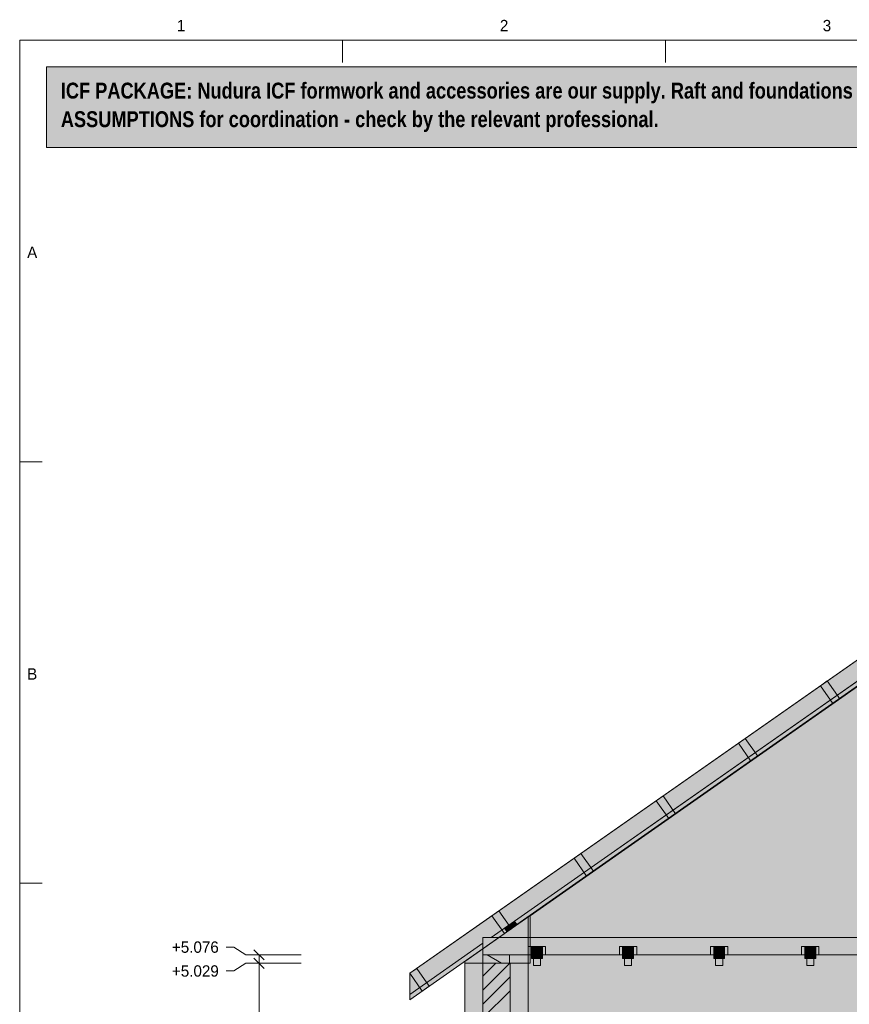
# Model space of a CAD drawing. Header units: millimetres. Extents: x 17 to 413, y 4 to 292.
# Tile 13 of 19: x 20 to 113, y 182 to 292. Entities that reach past the tile are written whole.
import ezdxf
from ezdxf.enums import TextEntityAlignment as Align

# ---------------------------------------------------------------- set-up
doc = ezdxf.new("R2010")
doc.units = ezdxf.units.MM
for name, color, linetype in [('FILL-C_BDBDBF', 7, 'Continuous'), ('FILL-C_CCB294', 7, 'Continuous'), ('FILL-EPS', 7, 'Continuous'), ('FILL-WHITE', 7, 'Continuous'), ('LINE-CORE', 7, 'Continuous'), ('LINE-INK', 7, 'Continuous'), ('LINE-RED', 7, 'Continuous'), ('LINE-STEEL_GREY', 7, 'Continuous'), ('LINE-TIMBER_DK', 7, 'Continuous'), ('TEXT-INK', 7, 'Continuous'), ('TEXT-STEEL_GREY', 7, 'Continuous')]:
    doc.layers.add(name, color=color, linetype=linetype)
doc.styles.add('OpenSansCondensed-Bold', font='OpenSansCondensed-Bold.ttf')

msp = doc.modelspace()

# ---------------------------------------------------------------- hatches: boundary and pattern name
at = {"layer": 'FILL-C_BDBDBF', "true_color": 0xbdbdbf}
h = msp.add_hatch(color=9, dxfattribs=at)
h.dxf.hatch_style = 1
h.paths.add_polyline_path([(74.86, 186.72), (74.86, 180.64), (74.56, 180.64), (71.81, 180.64), (71.81, 186.72), (74.27, 186.72)])
at = {"layer": 'FILL-C_CCB294', "true_color": 0xccb294}
h = msp.add_hatch(color=253, dxfattribs=at)
h.dxf.hatch_style = 1
h.paths.add_polyline_path([(71.81, 186.72), (71.81, 187.43), (71.81, 187.66), (72.54, 187.66), (74.81, 187.66), (74.81, 186.95), (74.81, 186.72), (74.08, 186.72)])
h = msp.add_hatch(color=253, dxfattribs=at)
h.dxf.hatch_style = 1
h.paths.add_polyline_path([(71.81, 186.72), (71.81, 187.43), (71.81, 187.66), (72.54, 187.66), (74.81, 187.66), (74.81, 186.95), (74.81, 186.72), (74.08, 186.72)])
at = {"layer": 'FILL-EPS', "true_color": 0xccffff}
h = msp.add_hatch(color=7, dxfattribs=at)
h.dxf.hatch_style = 1
h.paths.add_polyline_path([(69.78, 186.72), (71.81, 186.72), (71.81, 180.64), (71.79, 180.64), (71.79, 180.36), (71.79, 180.14), (70.87, 180.14), (69.78, 180.14), (69.78, 180.71), (69.78, 181.68), (69.78, 182.28)])
h = msp.add_hatch(color=7, dxfattribs=at)
h.dxf.hatch_style = 1
h.paths.add_polyline_path([(76.89, 184.33), (76.89, 184), (76.89, 183.49), (76.89, 182.85), (76.89, 181.39), (76.89, 180.64), (74.86, 180.64), (74.86, 186.72), (76.89, 186.72)])
at = {"layer": 'FILL-WHITE', "true_color": 0xfff5f0}
h = msp.add_hatch(color=7, dxfattribs=at)
h.dxf.hatch_style = 1
h.paths.add_polyline_path([(23, 278), (307, 278), (307, 287), (23, 287)])
at = {"layer": 'FILL-WHITE', "true_color": 0xffffff}
h = msp.add_hatch(color=7, dxfattribs=at)
h.dxf.hatch_style = 1
h.paths.add_polyline_path([(63.64, 185.6), (156.3, 250.48), (156.3, 247.51), (63.64, 182.62)])
h = msp.add_hatch(color=7, dxfattribs=at)
h.dxf.hatch_style = 1
h.paths.add_polyline_path([(63.64, 185.6), (156.3, 250.48), (156.3, 247.51), (63.64, 182.62)])
h = msp.add_hatch(color=7, dxfattribs=at)
h.dxf.hatch_style = 1
h.paths.add_polyline_path([(63.64, 185.6), (156.3, 250.48), (156.3, 247.51), (63.64, 182.62)])
h = msp.add_hatch(color=7, dxfattribs=at)
h.dxf.hatch_style = 1
h.paths.add_polyline_path([(63.64, 185.6), (156.3, 250.48), (156.3, 247.51), (63.64, 182.62)])
h = msp.add_hatch(color=7, dxfattribs=at)
h.dxf.hatch_style = 1
h.paths.add_polyline_path([(63.64, 185.6), (71.81, 191.32), (156.3, 250.48), (156.3, 248.12), (72.73, 189.6), (71.81, 189.6), (71.81, 188.95), (63.64, 183.23)])
h = msp.add_hatch(color=7, dxfattribs=at)
h.dxf.hatch_style = 1
h.paths.add_polyline_path([(156.3, 250.48), (156.3, 248.12), (72.73, 189.6), (71.81, 189.6), (71.81, 188.95), (63.64, 183.23), (63.64, 185.6)])
h = msp.add_hatch(color=7, dxfattribs=at)
h.dxf.hatch_style = 1
h.paths.add_polyline_path([(63.64, 185.6), (71.81, 191.32), (156.3, 250.48), (156.3, 248.12), (72.73, 189.6), (71.81, 189.6), (71.81, 188.95), (63.64, 183.23)])
h = msp.add_hatch(color=7, dxfattribs=at)
h.dxf.hatch_style = 1
h.paths.add_polyline_path([(156.3, 250.48), (156.3, 248.12), (72.73, 189.6), (71.81, 189.6), (71.81, 188.95), (63.64, 183.23), (63.64, 185.6)])
h = msp.add_hatch(color=7, dxfattribs=at)
h.dxf.hatch_style = 1
h.paths.add_polyline_path([(63.64, 185.6), (71.81, 191.32), (156.3, 250.48), (156.3, 248.12), (72.73, 189.6), (71.81, 189.6), (71.81, 188.95), (63.64, 183.23)])
h = msp.add_hatch(color=7, dxfattribs=at)
h.dxf.hatch_style = 1
h.paths.add_polyline_path([(156.3, 250.48), (156.3, 248.12), (72.73, 189.6), (71.81, 189.6), (71.81, 188.95), (63.64, 183.23), (63.64, 185.6)])
h = msp.add_hatch(color=7, dxfattribs=at)
h.dxf.hatch_style = 1
h.paths.add_polyline_path([(63.64, 185.6), (71.81, 191.32), (156.3, 250.48), (156.3, 248.12), (72.73, 189.6), (71.81, 189.6), (71.81, 188.95), (63.64, 183.23)])
h = msp.add_hatch(color=7, dxfattribs=at)
h.dxf.hatch_style = 1
h.paths.add_polyline_path([(156.3, 250.48), (156.3, 248.12), (72.73, 189.6), (71.81, 189.6), (71.81, 188.95), (63.64, 183.23), (63.64, 185.6)])
h = msp.add_hatch(color=7, dxfattribs=at)
h.dxf.hatch_style = 1
h.paths.add_polyline_path([(63.64, 185.6), (71.81, 191.32), (156.3, 250.48), (156.3, 248.12), (72.73, 189.6), (71.81, 189.6), (71.81, 188.95), (63.64, 183.23)])
h = msp.add_hatch(color=7, dxfattribs=at)
h.dxf.hatch_style = 1
h.paths.add_polyline_path([(156.3, 250.48), (156.3, 248.12), (72.73, 189.6), (71.81, 189.6), (71.81, 188.95), (63.64, 183.23), (63.64, 185.6)])
h = msp.add_hatch(color=7, dxfattribs=at)
h.dxf.hatch_style = 1
h.paths.add_polyline_path([(63.64, 185.6), (71.81, 191.32), (156.3, 250.48), (156.3, 248.12), (72.73, 189.6), (71.81, 189.6), (71.81, 188.95), (63.64, 183.23)])
h = msp.add_hatch(color=7, dxfattribs=at)
h.dxf.hatch_style = 1
h.paths.add_polyline_path([(156.3, 250.48), (156.3, 248.12), (72.73, 189.6), (71.81, 189.6), (71.81, 188.95), (63.64, 183.23), (63.64, 185.6)])
h = msp.add_hatch(color=7, dxfattribs=at)
h.dxf.hatch_style = 1
h.paths.add_polyline_path([(63.64, 185.6), (71.81, 191.32), (156.3, 250.48), (156.3, 248.12), (72.73, 189.6), (71.81, 189.6), (71.81, 188.95), (63.64, 183.23)])
h = msp.add_hatch(color=7, dxfattribs=at)
h.dxf.hatch_style = 1
h.paths.add_polyline_path([(156.3, 250.48), (156.3, 248.12), (72.73, 189.6), (71.81, 189.6), (71.81, 188.95), (63.64, 183.23), (63.64, 185.6)])
h = msp.add_hatch(color=7, dxfattribs=at)
h.dxf.hatch_style = 1
h.paths.add_polyline_path([(76.89, 191.9), (147.85, 241.59), (164.75, 241.59), (235.71, 191.9), (235.71, 141), (76.89, 141)])
h.paths.add_polyline_path([(191.43, 158.79), (191.43, 180.14), (177.42, 180.14), (177.42, 158.79)], flags=0)
h = msp.add_hatch(color=7, dxfattribs=at)
h.dxf.hatch_style = 1
h.paths.add_polyline_path([(76.89, 186.72), (77.06, 186.72), (77.06, 186.73), (77.09, 186.72), (77.09, 192.04), (147.85, 241.59), (164.75, 241.59), (165.97, 240.74), (235.51, 192.04), (235.51, 186.72), (235.71, 186.72), (235.71, 141), (76.89, 141)])
h.paths.add_polyline_path([(191.93, 158.79), (191.93, 180.64), (191.9, 180.63), (191.89, 180.64), (176.92, 180.64), (176.92, 158.79)], flags=0)
h = msp.add_hatch(color=7, dxfattribs=at)
h.dxf.hatch_style = 1
h.paths.add_polyline_path([(75.37, 191.43), (138.62, 235.73), (138.66, 235.68), (138.66, 235.67), (138.88, 235.37), (75.62, 191.07), (75.37, 191.43)])
h = msp.add_hatch(color=7, dxfattribs=at)
h.dxf.hatch_style = 1
h.paths.add_polyline_path([(74.5, 190.29), (74.25, 190.65), (136.36, 234.14), (136.4, 234.08), (136.61, 233.78), (74.5, 190.29), (74.5, 190.29)])
h = msp.add_hatch(color=7, dxfattribs=at)
h.dxf.hatch_style = 1
h.paths.add_polyline_path([(110.35, 218.31), (111.75, 216.31), (110.98, 215.77), (109.58, 217.77), (110.35, 218.31)])
h = msp.add_hatch(color=7, dxfattribs=at)
h.dxf.hatch_style = 1
h.paths.add_polyline_path([(110.35, 218.31), (111.75, 216.31), (110.98, 215.77), (109.58, 217.77), (110.35, 218.31)])
h = msp.add_hatch(color=7, dxfattribs=at)
h.dxf.hatch_style = 1
h.paths.add_polyline_path([(102.56, 209.88), (101.79, 209.34), (100.4, 211.34), (101.17, 211.88)])
h = msp.add_hatch(color=7, dxfattribs=at)
h.dxf.hatch_style = 1
h.paths.add_polyline_path([(102.56, 209.88), (101.79, 209.34), (100.4, 211.34), (101.17, 211.88)])
h = msp.add_hatch(color=7, dxfattribs=at)
h.dxf.hatch_style = 1
h.paths.add_polyline_path([(93.38, 203.44), (92.61, 202.91), (91.21, 204.9), (91.98, 205.44)])
h = msp.add_hatch(color=7, dxfattribs=at)
h.dxf.hatch_style = 1
h.paths.add_polyline_path([(93.38, 203.44), (92.61, 202.91), (91.21, 204.9), (91.98, 205.44)])
h = msp.add_hatch(color=7, dxfattribs=at)
h.dxf.hatch_style = 1
h.paths.add_polyline_path([(84.19, 197.01), (83.42, 196.47), (82.02, 198.47), (82.79, 199.01)])
h = msp.add_hatch(color=7, dxfattribs=at)
h.dxf.hatch_style = 1
h.paths.add_polyline_path([(84.19, 197.01), (83.42, 196.47), (82.02, 198.47), (82.79, 199.01)])
h = msp.add_hatch(color=7, dxfattribs=at)
h.dxf.hatch_style = 1
h.paths.add_polyline_path([(69.78, 141), (69.78, 170.37), (69.78, 170.39), (69.78, 186.92), (76.89, 191.9), (76.9, 191.94), (76.9, 191.94), (76.9, 191.94), (76.9, 191.93), (76.9, 191.93), (76.89, 191.9), (76.89, 141)])
h = msp.add_hatch(color=7, dxfattribs=at)
h.dxf.hatch_style = 1
h.paths.add_polyline_path([(69.78, 186.92), (73.3, 189.39), (76.89, 191.9), (76.89, 186.72), (69.78, 186.72)])
h = msp.add_hatch(color=7, dxfattribs=at)
h.dxf.hatch_style = 1
h.paths.add_polyline_path([(75, 190.58), (74.23, 190.04), (72.83, 192.03), (73.6, 192.57)])
h = msp.add_hatch(color=7, dxfattribs=at)
h.dxf.hatch_style = 1
h.paths.add_polyline_path([(75, 190.58), (74.23, 190.04), (72.83, 192.03), (73.6, 192.57)])
h = msp.add_hatch(color=7, dxfattribs=at)
h.dxf.hatch_style = 1
h.paths.add_polyline_path([(77.09, 192.04), (77.09, 186.72), (76.89, 186.72), (76.89, 191.9)])
h = msp.add_hatch(color=7, dxfattribs=at)
h.dxf.hatch_style = 1
h.paths.add_polyline_path([(74.25, 190.65), (75.37, 191.43), (75.62, 191.07), (74.5, 190.29)])
h = msp.add_hatch(color=7, dxfattribs=at)
h.dxf.hatch_style = 1
h.paths.add_polyline_path([(71.81, 189.6), (240.8, 189.6), (240.8, 187.66), (71.81, 187.66)])
h = msp.add_hatch(color=7, dxfattribs=at)
h.dxf.hatch_style = 1
h.paths.add_polyline_path([(71.81, 189.6), (240.8, 189.6), (240.8, 187.66), (71.81, 187.66)])
h = msp.add_hatch(color=7, dxfattribs=at)
h.dxf.hatch_style = 1
h.paths.add_polyline_path([(71.81, 189.6), (240.8, 189.6), (240.8, 187.66), (71.81, 187.66)])
h = msp.add_hatch(color=7, dxfattribs=at)
h.dxf.hatch_style = 1
h.paths.add_polyline_path([(71.81, 189.6), (240.8, 189.6), (240.8, 187.66), (71.81, 187.66)])
h = msp.add_hatch(color=7, dxfattribs=at)
h.dxf.hatch_style = 1
h.paths.add_polyline_path([(71.81, 189.6), (240.8, 189.6), (240.8, 187.66), (71.81, 187.66)])
h = msp.add_hatch(color=7, dxfattribs=at)
h.dxf.hatch_style = 1
h.paths.add_polyline_path([(71.81, 189.6), (240.8, 189.6), (240.8, 187.66), (71.81, 187.66)])
h = msp.add_hatch(color=7, dxfattribs=at)
h.dxf.hatch_style = 1
h.paths.add_polyline_path([(71.81, 189.6), (240.8, 189.6), (240.8, 187.66), (71.81, 187.66)])
h = msp.add_hatch(color=7, dxfattribs=at)
h.dxf.hatch_style = 1
h.paths.add_polyline_path([(71.81, 189.6), (240.8, 189.6), (240.8, 187.66), (71.81, 187.66)])
h = msp.add_hatch(color=7, dxfattribs=at)
h.dxf.hatch_style = 1
h.paths.add_polyline_path([(71.81, 189.6), (240.8, 189.6), (240.8, 187.66), (71.81, 187.66)])
h = msp.add_hatch(color=7, dxfattribs=at)
h.dxf.hatch_style = 1
h.paths.add_polyline_path([(71.81, 189.6), (240.8, 189.6), (240.8, 187.66), (71.81, 187.66)])
h = msp.add_hatch(color=7, dxfattribs=at)
h.dxf.hatch_style = 1
h.paths.add_polyline_path([(71.81, 189.6), (240.8, 189.6), (240.8, 187.66), (71.81, 187.66)])
h = msp.add_hatch(color=7, dxfattribs=at)
h.dxf.hatch_style = 1
h.paths.add_polyline_path([(71.81, 189.6), (240.8, 189.6), (240.8, 187.66), (71.81, 187.66)])
h = msp.add_hatch(color=7, dxfattribs=at)
h.dxf.hatch_style = 1
h.paths.add_polyline_path([(71.81, 189.6), (240.8, 189.6), (240.8, 187.66), (71.81, 187.66)])
h = msp.add_hatch(color=7, dxfattribs=at)
h.dxf.hatch_style = 1
h.paths.add_polyline_path([(71.81, 189.6), (240.8, 189.6), (240.8, 187.66), (71.81, 187.66)])
h = msp.add_hatch(color=7, dxfattribs=at)
h.dxf.hatch_style = 1
h.paths.add_polyline_path([(76.9, 188.6), (77.26, 188.6), (78.84, 188.6), (78.84, 187.66), (78.48, 187.66), (78.48, 187.26), (77.26, 187.26), (77.26, 187.66), (76.9, 187.66)])
h = msp.add_hatch(color=7, dxfattribs=at)
h.dxf.hatch_style = 1
h.paths.add_polyline_path([(78.48, 188.6), (78.84, 188.6), (78.84, 187.66), (78.48, 187.66), (78.48, 187.26), (77.26, 187.26), (77.26, 187.66), (76.9, 187.66), (76.9, 188.6)])
h = msp.add_hatch(color=7, dxfattribs=at)
h.dxf.hatch_style = 1
h.paths.add_polyline_path([(77.26, 188.6), (78.48, 188.6), (78.48, 187.26), (77.26, 187.26)])
h = msp.add_hatch(color=7, dxfattribs=at)
h.dxf.hatch_style = 1
h.paths.add_polyline_path([(77.26, 188.6), (78.48, 188.6), (78.48, 187.26), (77.26, 187.26)])
h = msp.add_hatch(color=7, dxfattribs=at)
h.dxf.hatch_style = 1
h.paths.add_polyline_path([(87.09, 188.6), (87.45, 188.6), (89.03, 188.6), (89.03, 187.66), (88.67, 187.66), (88.67, 187.26), (87.45, 187.26), (87.45, 187.66), (87.09, 187.66)])
h = msp.add_hatch(color=7, dxfattribs=at)
h.dxf.hatch_style = 1
h.paths.add_polyline_path([(88.67, 188.6), (89.03, 188.6), (89.03, 187.66), (88.67, 187.66), (88.67, 187.26), (87.45, 187.26), (87.45, 187.66), (87.09, 187.66), (87.09, 188.6)])
h = msp.add_hatch(color=7, dxfattribs=at)
h.dxf.hatch_style = 1
h.paths.add_polyline_path([(87.45, 188.6), (88.67, 188.6), (88.67, 187.26), (87.45, 187.26)])
h = msp.add_hatch(color=7, dxfattribs=at)
h.dxf.hatch_style = 1
h.paths.add_polyline_path([(87.45, 188.6), (88.67, 188.6), (88.67, 187.26), (87.45, 187.26)])
h = msp.add_hatch(color=7, dxfattribs=at)
h.dxf.hatch_style = 1
h.paths.add_polyline_path([(97.28, 188.6), (97.64, 188.6), (99.22, 188.6), (99.22, 187.66), (98.86, 187.66), (98.86, 187.26), (97.64, 187.26), (97.64, 187.66), (97.28, 187.66)])
h = msp.add_hatch(color=7, dxfattribs=at)
h.dxf.hatch_style = 1
h.paths.add_polyline_path([(98.86, 188.6), (99.22, 188.6), (99.22, 187.66), (98.86, 187.66), (98.86, 187.26), (97.64, 187.26), (97.64, 187.66), (97.28, 187.66), (97.28, 188.6)])
h = msp.add_hatch(color=7, dxfattribs=at)
h.dxf.hatch_style = 1
h.paths.add_polyline_path([(97.64, 188.6), (98.86, 188.6), (98.86, 187.26), (97.64, 187.26)])
h = msp.add_hatch(color=7, dxfattribs=at)
h.dxf.hatch_style = 1
h.paths.add_polyline_path([(97.64, 188.6), (98.86, 188.6), (98.86, 187.26), (97.64, 187.26)])
h = msp.add_hatch(color=7, dxfattribs=at)
h.dxf.hatch_style = 1
h.paths.add_polyline_path([(107.47, 188.6), (107.83, 188.6), (109.41, 188.6), (109.41, 187.66), (109.05, 187.66), (109.05, 187.26), (107.83, 187.26), (107.83, 187.66), (107.47, 187.66)])
h = msp.add_hatch(color=7, dxfattribs=at)
h.dxf.hatch_style = 1
h.paths.add_polyline_path([(109.05, 188.6), (109.41, 188.6), (109.41, 187.66), (109.05, 187.66), (109.05, 187.26), (107.83, 187.26), (107.83, 187.66), (107.47, 187.66), (107.47, 188.6)])
h = msp.add_hatch(color=7, dxfattribs=at)
h.dxf.hatch_style = 1
h.paths.add_polyline_path([(107.83, 188.6), (109.05, 188.6), (109.05, 187.26), (107.83, 187.26)])
h = msp.add_hatch(color=7, dxfattribs=at)
h.dxf.hatch_style = 1
h.paths.add_polyline_path([(107.83, 188.6), (109.05, 188.6), (109.05, 187.26), (107.83, 187.26)])
h = msp.add_hatch(color=7, dxfattribs=at)
h.dxf.hatch_style = 1
h.paths.add_polyline_path([(71.81, 187.66), (74.81, 187.66), (74.81, 186.72), (71.81, 186.72)])
h = msp.add_hatch(color=7, dxfattribs=at)
h.dxf.hatch_style = 1
h.paths.add_polyline_path([(77.47, 188.26), (78.27, 188.26), (78.27, 186.46), (77.47, 186.46)])
h = msp.add_hatch(color=7, dxfattribs=at)
h.dxf.hatch_style = 1
h.paths.add_polyline_path([(77.47, 188.26), (78.27, 188.26), (78.27, 186.46), (77.47, 186.46)])
h = msp.add_hatch(color=7, dxfattribs=at)
h.dxf.hatch_style = 1
h.paths.add_polyline_path([(87.66, 188.26), (88.46, 188.26), (88.46, 186.46), (87.66, 186.46)])
h = msp.add_hatch(color=7, dxfattribs=at)
h.dxf.hatch_style = 1
h.paths.add_polyline_path([(87.66, 188.26), (88.46, 188.26), (88.46, 186.46), (87.66, 186.46)])
h = msp.add_hatch(color=7, dxfattribs=at)
h.dxf.hatch_style = 1
h.paths.add_polyline_path([(97.85, 188.26), (98.65, 188.26), (98.65, 186.46), (97.85, 186.46)])
h = msp.add_hatch(color=7, dxfattribs=at)
h.dxf.hatch_style = 1
h.paths.add_polyline_path([(98.65, 188.26), (98.65, 186.46), (97.85, 186.46), (97.85, 188.26)])
h = msp.add_hatch(color=7, dxfattribs=at)
h.dxf.hatch_style = 1
h.paths.add_polyline_path([(108.04, 188.26), (108.84, 188.26), (108.84, 186.46), (108.04, 186.46)])
h = msp.add_hatch(color=7, dxfattribs=at)
h.dxf.hatch_style = 1
h.paths.add_polyline_path([(108.84, 188.26), (108.84, 186.46), (108.04, 186.46), (108.04, 188.26)])
h = msp.add_hatch(color=7, dxfattribs=at)
h.dxf.hatch_style = 1
h.paths.add_polyline_path([(69.78, 186.72), (76.89, 186.72), (76.89, 186.73), (76.89, 186.72), (76.89, 186.72), (76.89, 141), (76.89, 141), (76.89, 141), (76.89, 140.98), (76.9, 140.97), (76.9, 140.97), (76.89, 140.97), (76.89, 140.97), (76.89, 140.97), (76.89, 141), (69.78, 141), (69.78, 170.41), (69.78, 170.43)])
h = msp.add_hatch(color=7, dxfattribs=at)
h.dxf.hatch_style = 1
h.paths.add_polyline_path([(69.78, 186.72), (76.89, 186.72), (76.89, 141), (69.78, 141)])
h = msp.add_hatch(color=7, dxfattribs=at)
h.dxf.hatch_style = 1
h.paths.add_polyline_path([(63.64, 185.6), (63.64, 185.6), (63.63, 185.6)])
h = msp.add_hatch(color=7, dxfattribs=at)
h.dxf.hatch_style = 1
h.paths.add_polyline_path([(63.64, 185.6), (63.64, 185.6), (63.63, 185.6)])
h = msp.add_hatch(color=7, dxfattribs=at)
h.dxf.hatch_style = 1
h.paths.add_polyline_path([(63.64, 185.6), (63.64, 185.6), (63.63, 185.6)])
h = msp.add_hatch(color=7, dxfattribs=at)
h.dxf.hatch_style = 1
h.paths.add_polyline_path([(63.64, 185.6), (63.64, 185.6), (63.63, 185.6)])
h = msp.add_hatch(color=7, dxfattribs=at)
h.dxf.hatch_style = 1
h.paths.add_polyline_path([(63.64, 185.6), (63.64, 185.6), (63.63, 185.6)])
h = msp.add_hatch(color=7, dxfattribs=at)
h.dxf.hatch_style = 1
h.paths.add_polyline_path([(63.64, 185.6), (63.64, 185.6), (63.63, 185.6)])
h = msp.add_hatch(color=7, dxfattribs=at)
h.dxf.hatch_style = 1
h.paths.add_polyline_path([(63.64, 185.6), (63.64, 185.6), (63.63, 185.6)])
h = msp.add_hatch(color=7, dxfattribs=at)
h.dxf.hatch_style = 1
h.paths.add_polyline_path([(65.81, 184.14), (65.04, 183.6), (63.64, 185.6), (64.41, 186.14)])
h = msp.add_hatch(color=7, dxfattribs=at)
h.dxf.hatch_style = 1
h.paths.add_polyline_path([(65.81, 184.14), (65.04, 183.6), (63.64, 185.6), (64.41, 186.14)])

# ---------------------------------------------------------------- linework, layer by layer
at = {"layer": 'LINE-CORE', "lineweight": 5}
for points in [[(63.64, 185.6), (156.3, 250.48), (156.3, 247.51), (63.64, 182.62), (63.64, 185.6)], [(63.64, 185.6), (156.3, 250.48), (156.3, 247.51), (63.64, 182.62)], [(63.64, 185.6), (156.3, 250.48), (156.3, 247.51), (63.64, 182.62), (63.64, 185.6)], [(63.64, 185.6), (156.3, 250.48), (156.3, 247.51), (63.64, 182.62)], [(63.64, 185.6), (71.81, 191.32), (156.3, 250.48), (156.3, 248.12), (72.73, 189.6), (71.81, 189.6), (71.81, 188.95), (63.64, 183.23)], [(156.3, 250.48), (156.3, 248.12), (72.73, 189.6), (71.81, 189.6), (71.81, 188.95), (63.64, 183.23), (63.64, 185.6)], [(63.64, 185.6), (71.81, 191.32), (156.3, 250.48), (156.3, 248.12), (72.73, 189.6), (71.81, 189.6), (71.81, 188.95), (63.64, 183.23)], [(156.3, 250.48), (156.3, 248.12), (72.73, 189.6), (71.81, 189.6), (71.81, 188.95), (63.64, 183.23), (63.64, 185.6)], [(63.64, 185.6), (71.81, 191.32), (156.3, 250.48), (156.3, 248.12), (72.73, 189.6), (71.81, 189.6), (71.81, 188.95), (63.64, 183.23)], [(156.3, 250.48), (156.3, 248.12), (72.73, 189.6), (71.81, 189.6), (71.81, 188.95), (63.64, 183.23), (63.64, 185.6)], [(63.64, 185.6), (71.81, 191.32), (156.3, 250.48), (156.3, 248.12), (72.73, 189.6), (71.81, 189.6), (71.81, 188.95), (63.64, 183.23)], [(156.3, 250.48), (156.3, 248.12), (72.73, 189.6), (71.81, 189.6), (71.81, 188.95), (63.64, 183.23), (63.64, 185.6)], [(63.64, 185.6), (71.81, 191.32), (156.3, 250.48), (156.3, 248.12), (72.73, 189.6), (71.81, 189.6), (71.81, 188.95), (63.64, 183.23)], [(156.3, 250.48), (156.3, 248.12), (72.73, 189.6), (71.81, 189.6), (71.81, 188.95), (63.64, 183.23), (63.64, 185.6)], [(63.64, 185.6), (71.81, 191.32), (156.3, 250.48), (156.3, 248.12), (72.73, 189.6), (71.81, 189.6), (71.81, 188.95), (63.64, 183.23)], [(156.3, 250.48), (156.3, 248.12), (72.73, 189.6), (71.81, 189.6), (71.81, 188.95), (63.64, 183.23), (63.64, 185.6)], [(63.64, 185.6), (71.81, 191.32), (156.3, 250.48), (156.3, 248.12), (72.73, 189.6), (71.81, 189.6), (71.81, 188.95), (63.64, 183.23)], [(156.3, 250.48), (156.3, 248.12), (72.73, 189.6), (71.81, 189.6), (71.81, 188.95), (63.64, 183.23), (63.64, 185.6)], [(76.89, 191.9), (147.85, 241.59), (147.85, 241.59), (147.85, 241.59), (147.85, 241.59), (164.75, 241.59), (164.75, 241.59), (164.75, 241.59), (164.75, 241.59), (235.71, 191.9), (235.71, 191.9), (235.71, 191.9), (235.71, 191.9), (235.71, 191.9), (235.71, 191.9), (235.71, 191.9), (235.71, 141), (76.89, 141)], [(76.89, 186.72), (77.06, 186.72), (77.06, 186.73), (77.09, 186.72), (77.09, 192.04), (77.09, 192.04), (147.85, 241.59), (147.85, 241.59), (164.75, 241.59), (165.97, 240.74), (165.97, 240.74), (165.97, 240.74), (235.51, 192.04), (235.51, 192.04), (235.51, 192.04), (235.51, 186.72), (235.71, 186.72), (235.71, 141), (235.71, 141), (235.71, 141), (235.71, 141), (76.89, 141)], [(75.37, 191.43), (138.62, 235.73), (138.66, 235.68), (138.66, 235.68), (138.66, 235.67), (138.88, 235.37), (75.62, 191.07), (75.62, 191.07), (75.62, 191.07), (75.62, 191.07), (75.37, 191.43)], [(74.5, 190.29), (74.25, 190.65), (136.36, 234.14), (136.36, 234.14), (136.36, 234.14), (136.4, 234.08), (136.61, 233.78), (74.5, 190.29), (74.5, 190.29), (74.5, 190.29), (74.5, 190.29), (74.5, 190.29)], [(110.35, 218.31), (111.75, 216.31), (110.98, 215.77), (109.58, 217.77), (110.35, 218.31), (110.35, 218.31)], [(110.35, 218.31), (111.75, 216.31), (110.98, 215.77), (109.58, 217.77), (110.35, 218.31), (110.35, 218.31)], [(102.56, 209.88), (101.79, 209.34), (100.4, 211.34), (101.17, 211.88)], [(102.56, 209.88), (101.79, 209.34), (100.4, 211.34), (101.17, 211.88)], [(93.38, 203.44), (92.61, 202.91), (91.21, 204.9), (91.98, 205.44)], [(93.38, 203.44), (92.61, 202.91), (91.21, 204.9), (91.98, 205.44)], [(84.19, 197.01), (83.42, 196.47), (82.02, 198.47), (82.79, 199.01)], [(84.19, 197.01), (83.42, 196.47), (82.02, 198.47), (82.79, 199.01)], [(69.78, 141), (69.78, 170.37), (69.78, 170.39), (69.78, 186.92), (76.89, 191.9), (76.9, 191.94), (76.9, 191.94), (76.9, 191.94), (76.9, 191.93), (76.9, 191.93), (76.89, 191.9), (76.89, 141), (69.78, 141)], [(69.78, 186.92), (73.3, 189.39), (76.89, 191.9), (76.89, 186.72), (76.89, 186.72), (69.78, 186.72), (69.78, 186.92)], [(75, 190.58), (74.23, 190.04), (72.83, 192.03), (73.6, 192.57)], [(75, 190.58), (74.23, 190.04), (72.83, 192.03), (73.6, 192.57)], [(77.09, 192.04), (77.09, 186.72), (77.09, 186.72), (77.09, 186.72), (76.89, 186.72), (76.89, 191.9)], [(74.25, 190.65), (75.37, 191.43), (75.62, 191.07), (74.5, 190.29)], [(71.81, 189.6), (240.8, 189.6), (240.8, 187.66), (240.8, 187.66), (71.81, 187.66), (71.81, 189.6)], [(71.81, 189.6), (240.8, 189.6), (240.8, 189.6), (240.8, 187.66), (71.81, 187.66), (71.81, 187.66)], [(71.81, 189.6), (240.8, 189.6), (240.8, 187.66), (240.8, 187.66), (71.81, 187.66), (71.81, 189.6)], [(71.81, 189.6), (240.8, 189.6), (240.8, 189.6), (240.8, 187.66), (71.81, 187.66), (71.81, 187.66)], [(71.81, 189.6), (240.8, 189.6), (240.8, 187.66), (240.8, 187.66), (71.81, 187.66), (71.81, 189.6)], [(71.81, 189.6), (240.8, 189.6), (240.8, 189.6), (240.8, 187.66), (71.81, 187.66), (71.81, 187.66)], [(71.81, 189.6), (240.8, 189.6), (240.8, 187.66), (240.8, 187.66), (71.81, 187.66), (71.81, 189.6)], [(71.81, 189.6), (240.8, 189.6), (240.8, 189.6), (240.8, 187.66), (71.81, 187.66), (71.81, 187.66)], [(71.81, 189.6), (240.8, 189.6), (240.8, 187.66), (240.8, 187.66), (71.81, 187.66), (71.81, 189.6)], [(71.81, 189.6), (240.8, 189.6), (240.8, 189.6), (240.8, 187.66), (71.81, 187.66), (71.81, 187.66)], [(71.81, 189.6), (240.8, 189.6), (240.8, 187.66), (240.8, 187.66), (71.81, 187.66), (71.81, 189.6)], [(71.81, 189.6), (240.8, 189.6), (240.8, 189.6), (240.8, 187.66), (71.81, 187.66), (71.81, 187.66)], [(71.81, 189.6), (240.8, 189.6), (240.8, 187.66), (240.8, 187.66), (71.81, 187.66), (71.81, 189.6)], [(71.81, 189.6), (240.8, 189.6), (240.8, 189.6), (240.8, 187.66), (71.81, 187.66), (71.81, 187.66)], [(76.9, 188.6), (77.26, 188.6), (77.26, 188.6), (78.84, 188.6), (78.84, 187.66), (78.48, 187.66), (78.48, 187.26), (78.48, 187.26), (77.26, 187.26), (77.26, 187.66), (76.9, 187.66)], [(78.48, 188.6), (78.48, 188.6), (78.84, 188.6), (78.84, 187.66), (78.48, 187.66), (78.48, 187.26), (77.26, 187.26), (77.26, 187.26), (77.26, 187.66), (76.9, 187.66), (76.9, 188.6)], [(77.26, 188.6), (78.48, 188.6), (78.48, 188.6), (78.48, 187.26), (77.26, 187.26), (77.26, 187.26)], [(77.26, 188.6), (77.26, 188.6), (78.48, 188.6), (78.48, 187.26), (78.48, 187.26), (77.26, 187.26)], [(87.09, 188.6), (87.45, 188.6), (87.45, 188.6), (89.03, 188.6), (89.03, 187.66), (88.67, 187.66), (88.67, 187.26), (88.67, 187.26), (87.45, 187.26), (87.45, 187.66), (87.09, 187.66)], [(88.67, 188.6), (88.67, 188.6), (89.03, 188.6), (89.03, 187.66), (88.67, 187.66), (88.67, 187.26), (87.45, 187.26), (87.45, 187.26), (87.45, 187.66), (87.09, 187.66), (87.09, 188.6)], [(87.45, 188.6), (88.67, 188.6), (88.67, 188.6), (88.67, 187.26), (87.45, 187.26), (87.45, 187.26)], [(87.45, 188.6), (87.45, 188.6), (88.67, 188.6), (88.67, 187.26), (88.67, 187.26), (87.45, 187.26)], [(97.28, 188.6), (97.64, 188.6), (97.64, 188.6), (99.22, 188.6), (99.22, 187.66), (98.86, 187.66), (98.86, 187.26), (98.86, 187.26), (97.64, 187.26), (97.64, 187.66), (97.28, 187.66)], [(98.86, 188.6), (98.86, 188.6), (99.22, 188.6), (99.22, 187.66), (98.86, 187.66), (98.86, 187.26), (97.64, 187.26), (97.64, 187.26), (97.64, 187.66), (97.28, 187.66), (97.28, 188.6)], [(97.64, 188.6), (98.86, 188.6), (98.86, 188.6), (98.86, 187.26), (97.64, 187.26), (97.64, 187.26)], [(97.64, 188.6), (97.64, 188.6), (98.86, 188.6), (98.86, 187.26), (98.86, 187.26), (97.64, 187.26)], [(107.47, 188.6), (107.83, 188.6), (107.83, 188.6), (109.41, 188.6), (109.41, 187.66), (109.05, 187.66), (109.05, 187.26), (109.05, 187.26), (107.83, 187.26), (107.83, 187.66), (107.47, 187.66)], [(109.05, 188.6), (109.05, 188.6), (109.41, 188.6), (109.41, 187.66), (109.05, 187.66), (109.05, 187.26), (107.83, 187.26), (107.83, 187.26), (107.83, 187.66), (107.47, 187.66), (107.47, 188.6)], [(107.83, 188.6), (109.05, 188.6), (109.05, 188.6), (109.05, 187.26), (107.83, 187.26), (107.83, 187.26)], [(107.83, 188.6), (107.83, 188.6), (109.05, 188.6), (109.05, 187.26), (109.05, 187.26), (107.83, 187.26)], [(71.81, 187.66), (74.81, 187.66), (74.81, 187.66), (74.81, 186.72), (71.81, 186.72), (71.81, 186.72)], [(77.47, 188.26), (78.27, 188.26), (78.27, 188.26), (78.27, 186.46), (77.47, 186.46), (77.47, 186.46)], [(77.47, 188.26), (78.27, 188.26), (78.27, 186.46), (78.27, 186.46), (77.47, 186.46), (77.47, 188.26)], [(87.66, 188.26), (88.46, 188.26), (88.46, 186.46), (87.66, 186.46)], [(87.66, 188.26), (88.46, 188.26), (88.46, 186.46), (87.66, 186.46)], [(97.85, 188.26), (98.65, 188.26), (98.65, 186.46), (97.85, 186.46)], [(98.65, 188.26), (98.65, 186.46), (97.85, 186.46), (97.85, 188.26)], [(108.04, 188.26), (108.84, 188.26), (108.84, 186.46), (108.04, 186.46)], [(108.84, 188.26), (108.84, 186.46), (108.04, 186.46), (108.04, 188.26)], [(69.78, 186.72), (76.89, 186.72), (76.89, 186.73), (76.89, 186.72), (76.89, 186.72), (76.89, 141), (76.89, 141), (76.89, 141), (76.89, 140.98), (76.9, 140.97), (76.9, 140.97), (76.89, 140.97), (76.89, 140.97), (76.89, 140.97), (76.89, 141), (69.78, 141), (69.78, 170.41), (69.78, 170.43), (69.78, 186.72)], [(69.78, 186.72), (76.89, 186.72), (76.89, 141), (69.78, 141), (69.78, 141), (69.78, 141)], [(63.64, 185.6), (63.64, 185.6), (63.63, 185.6)], [(63.64, 185.6), (63.64, 185.6), (63.63, 185.6)], [(63.64, 185.6), (63.64, 185.6), (63.63, 185.6)], [(63.64, 185.6), (63.64, 185.6), (63.63, 185.6)], [(63.64, 185.6), (63.64, 185.6), (63.63, 185.6)], [(63.64, 185.6), (63.64, 185.6), (63.63, 185.6)], [(63.64, 185.6), (63.64, 185.6), (63.63, 185.6)], [(65.81, 184.14), (65.04, 183.6), (65.04, 183.6), (65.04, 183.6), (63.64, 185.6), (64.41, 186.14)], [(65.81, 184.14), (65.04, 183.6), (65.04, 183.6), (65.04, 183.6), (63.64, 185.6), (64.41, 186.14)]]:
    msp.add_lwpolyline(points, close=True, dxfattribs=at)
at = {"layer": 'LINE-INK', "lineweight": 5}
for p, q in [((56.12, 290), (56.12, 287.5)), ((92.25, 290), (92.25, 287.5)), ((20, 242.83), (22.5, 242.83)), ((20, 195.67), (22.5, 195.67)), ((43.96, 188.52), (43.08, 188.52)), ((45.28, 187.66), (43.96, 188.52)), ((51.48, 187.66), (45.28, 187.66)), ((47.34, 187.09), (46.21, 188.23)), ((47.34, 186.15), (46.21, 187.29)), ((46.78, 77), (46.78, 187.66)), ((45.28, 186.72), (43.96, 185.86)), ((51.48, 186.72), (45.28, 186.72)), ((43.96, 185.86), (43.08, 185.86))]:
    msp.add_line(p, q, dxfattribs=at)
for points in [[(20, 7), (413, 7), (413, 290), (20, 290)], [(71.81, 186.72), (71.81, 187.43), (71.81, 187.66), (72.54, 187.66), (74.81, 187.66), (74.81, 186.95), (74.81, 186.72), (74.08, 186.72)], [(71.81, 186.72), (71.81, 187.43), (71.81, 187.66), (72.54, 187.66), (74.81, 187.66), (74.81, 186.95), (74.81, 186.72), (74.08, 186.72)], [(69.78, 186.72), (71.81, 186.72), (71.81, 180.64), (71.79, 180.64), (71.79, 180.36), (71.79, 180.14), (70.87, 180.14), (69.78, 180.14), (69.78, 180.71), (69.78, 181.68), (69.78, 182.28)], [(76.89, 186.72), (76.89, 184.33), (76.89, 184), (76.89, 183.49), (76.89, 182.85), (76.89, 181.39), (76.89, 180.64), (74.86, 180.64), (74.56, 180.64), (71.81, 180.64), (71.79, 180.64), (71.79, 180.36), (71.79, 180.14), (70.87, 180.14), (69.78, 180.14), (69.78, 180.71), (69.78, 181.68), (69.78, 182.28), (69.78, 186.72), (71.81, 186.72), (74.27, 186.72), (74.86, 186.72)], [(74.86, 186.72), (74.86, 180.64), (74.56, 180.64), (71.81, 180.64), (71.81, 186.72), (74.27, 186.72)], [(76.89, 184.33), (76.89, 184), (76.89, 183.49), (76.89, 182.85), (76.89, 181.39), (76.89, 180.64), (74.86, 180.64), (74.86, 186.72), (76.89, 186.72)]]:
    msp.add_lwpolyline(points, close=True, dxfattribs=at)
at = {"layer": 'LINE-RED', "lineweight": 5}
msp.add_lwpolyline([(23, 278), (307, 278), (307, 287), (23, 287)], close=True, dxfattribs=at)
at = {"layer": 'LINE-STEEL_GREY', "lineweight": 5}
for p, q in [((71.81, 183.71), (74.82, 186.72)), ((71.81, 185.27), (73.26, 186.72)), ((71.81, 182.16), (74.86, 185.21)), ((71.85, 180.64), (74.86, 183.65))]:
    msp.add_line(p, q, dxfattribs=at)
at = {"layer": 'LINE-TIMBER_DK', "lineweight": 5}
msp.add_line((72.29, 187.66), (73.91, 186.72), dxfattribs=at)
msp.add_line((72.29, 187.66), (73.91, 186.72), dxfattribs=at)

# ---------------------------------------------------------------- texts
at = {"layer": 'TEXT-INK', "style": 'OpenSansCondensed-Bold'}
for s, p in [('ICF PACKAGE: Nudura ICF formwork and accessories are our supply. Raft and foundations AS PER THE ARCHITECTURAL DRAWINGS; joist ledgers by the engineer. Floors, stairs, partitions, roof and joinery are drawn as DESIGN', (24.6, 283.47)), ('ASSUMPTIONS for coordination - check by the relevant professional.', (24.6, 280.27))]:
    msp.add_text(s, height=1.778, dxfattribs=at).set_placement(p)
at = {"layer": 'TEXT-INK'}
for s, p in [('+5.076', (37.03, 187.89)), ('+5.029', (37.03, 185.22))]:
    msp.add_text(s, height=1.27, dxfattribs=at).set_placement(p)
at = {"layer": 'TEXT-STEEL_GREY'}
for s, p in [('1', (38.06, 291)), ('2', (74.19, 291)), ('3', (110.31, 291)), ('A', (21.4, 265.62)), ('B', (21.4, 218.45))]:
    msp.add_text(s, height=1.27, dxfattribs=at).set_placement(p, align=Align.CENTER)

doc.saveas('drawing.dxf')
